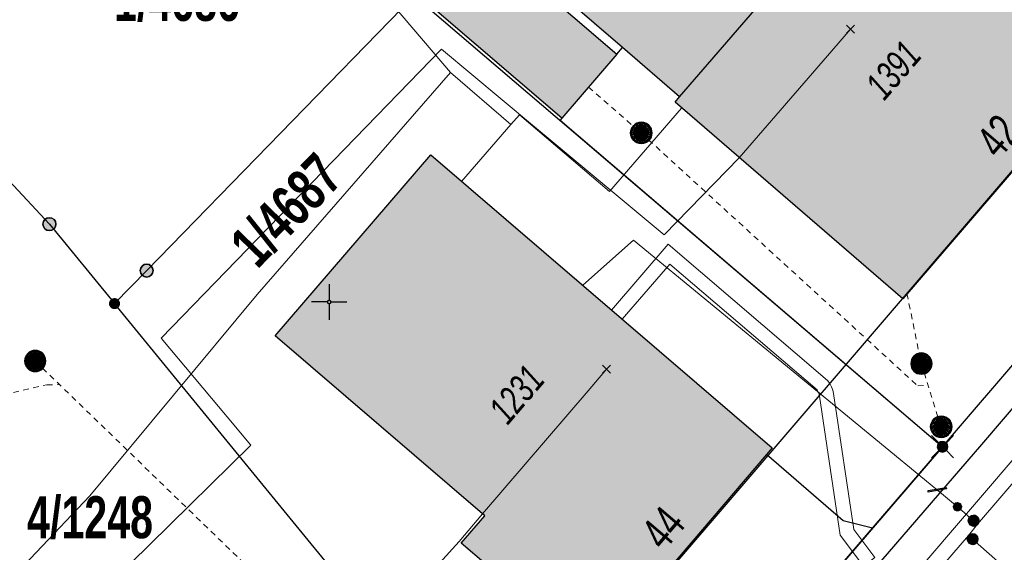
# Model space of a CAD drawing. Header units: metres. Extents: x 2695560 to 2696939, y 1260529 to 1262050.
# Tile 48 of 256: x 2695840 to 2695875, y 1260866 to 1260885. Entities that reach past the tile are written whole.
import ezdxf

# ---------------------------------------------------------------- set-up
doc = ezdxf.new("R2010")
doc.units = ezdxf.units.M
doc.linetypes.add('AUSGEZOGEN', pattern=[0])
doc.linetypes.add('VERDECKT2_S2', pattern=[0.36, 0.2, -0.16])
for name, color, linetype in [('XR$1$AV_Gebäudeflächen (BB)', 7, 'AUSGEZOGEN'), ('XR$1$AV_Grenzpunkte', 7, 'AUSGEZOGEN'), ('XR$1$AV_Grundstück-Nr.', 7, 'AUSGEZOGEN'), ('XR$1$AV_Haus-Nr.', 7, 'AUSGEZOGEN'), ('XR$1$AV_Koordinatennetzpunkte', 7, 'AUSGEZOGEN'), ('XR$1$AV_Linien (BB)', 7, 'AUSGEZOGEN'), ('XR$1$AV_Linien (EO)', 7, 'AUSGEZOGEN'), ('XR$1$AV_Versicherung-Nr.', 7, 'AUSGEZOGEN'), ('XR$1$AW_LK_Schachtdeckel', 24, 'AUSGEZOGEN'), ('XR$1$Liegenschaftsgrenzen', 7, 'AUSGEZOGEN'), ('XR$1$PFAV', 255, 'AUSGEZOGEN'), ('XR$1$PFAW', 255, 'AUSGEZOGEN'), ('XR$1$PFWA', 255, 'AUSGEZOGEN'), ('XR$1$RP_Abstandslinie', 7, 'AUSGEZOGEN'), ('XR$1$WA_LK_Absperrarmatur', 171, 'AUSGEZOGEN'), ('XR$1$WA_LK_Rohrleitungsteil', 171, 'AUSGEZOGEN')]:
    doc.layers.add(name, color=color, linetype=linetype)
for name, color, linetype, lineweight in [('XR$2$ABW-Linie-R-ungenau', 4, 'VERDECKT2_S2', 18), ('XR$2$ABW-Punkt', 6, 'AUSGEZOGEN', 18), ('XR$2$ELE-LinieFlaeche-genau', 1, 'AUSGEZOGEN', 18), ('XR$2$GAS-Linie-genau', 12, 'AUSGEZOGEN', 18), ('XR$2$KOM-Linie-U-genau', 91, 'AUSGEZOGEN', 18), ('XR$2$KOM-Punkt-U', 91, 'AUSGEZOGEN', 18), ('XR$2$WAS-Linie-genau', 5, 'AUSGEZOGEN', 18), ('XR$2$WAS-Punkt', 5, 'AUSGEZOGEN', 18)]:
    doc.layers.add(name, color=color, linetype=linetype, lineweight=lineweight)
doc.styles.add('ARIAL', font='arial.ttf')

# ---------------------------------------------------------------- blocks, each defined once
blk = doc.blocks.new('COMPLEXOBJECT_232')
at = {"layer": 'XR$1$AV_Linien (BB)', "color": 7, "linetype": 'AUSGEZOGEN', "transparency": 33554687}
blk.add_lwpolyline([(5883.345, 10882.074), (5873.015, 10869.969), (5860.58, 10855.55)], dxfattribs=at)
blk.add_arc((5882.813, 10882.683), 0.809, 311.143, 56.2657, dxfattribs=at)
blk = doc.blocks.new('COMPLEXOBJECT_1314')
at = {"layer": 'XR$1$Liegenschaftsgrenzen', "color": 7, "linetype": 'AUSGEZOGEN', "transparency": 33554687}
blk.add_line((5882.22, 10887.26), (5867.02, 10902.09), dxfattribs=at)
blk.add_arc((5879.766, 10884.762), 3.502, 319.5413, 45.5004, dxfattribs=at)
blk = doc.blocks.new('BWAV19')
at = {"layer": 'XR$1$PFAV', "transparency": 33554687}
blk.add_hatch(color=7, dxfattribs=at).paths.add_polyline_path([(0, 0.24), (-0.024, 0.239), (-0.048, 0.235), (-0.072, 0.229), (-0.095, 0.221), (-0.116, 0.21), (-0.137, 0.197), (-0.156, 0.182), (-0.174, 0.165), (-0.19, 0.147), (-0.204, 0.127), (-0.215, 0.106), (-0.225, 0.083), (-0.232, 0.06), (-0.237, 0.036), (-0.24, 0.012), (-0.24, -0.012), (-0.237, -0.036), (-0.232, -0.06), (-0.225, -0.083), (-0.215, -0.106), (-0.204, -0.127), (-0.19, -0.147), (-0.174, -0.165), (-0.156, -0.182), (-0.137, -0.197), (-0.116, -0.21), (-0.095, -0.221), (-0.072, -0.229), (-0.048, -0.235), (-0.024, -0.239), (0, -0.24), (0.024, -0.239), (0.048, -0.235), (0.072, -0.229), (0.095, -0.221), (0.116, -0.21), (0.137, -0.197), (0.156, -0.182), (0.174, -0.165), (0.19, -0.147), (0.204, -0.127), (0.215, -0.106), (0.225, -0.083), (0.232, -0.06), (0.237, -0.036), (0.24, -0.012), (0.24, 0.012), (0.237, 0.036), (0.232, 0.06), (0.225, 0.083), (0.215, 0.106), (0.204, 0.127), (0.19, 0.147), (0.174, 0.165), (0.156, 0.182), (0.137, 0.197), (0.116, 0.21), (0.095, 0.221), (0.072, 0.229), (0.048, 0.235), (0.024, 0.239)])
at = {"color": 7, "transparency": 33554687}
for p, q in [((-0.5, 0.5), (-0.17, 0.17)), ((0.17, 0.17), (0.5, 0.5)), ((-0.5, -0.5), (-0.17, -0.17)), ((0.17, -0.17), (0.5, -0.5))]:
    blk.add_line(p, q, dxfattribs=at)
for start, end in [(90, 270), (270, 90)]:
    blk.add_arc((0, 0), 0.24, start, end, dxfattribs=at)
blk = doc.blocks.new('BAV15')
at = {"layer": 'XR$1$PFAV', "transparency": 33554687}
blk.add_hatch(color=7, dxfattribs=at).paths.add_polyline_path([(0.5, 0), (0.49, 0.101), (0.459, 0.197), (0.41, 0.286), (0.344, 0.362), (0.264, 0.424), (0.174, 0.469), (0.076, 0.494), (-0.025, 0.499), (-0.125, 0.484), (-0.22, 0.449), (-0.306, 0.395), (-0.379, 0.326), (-0.437, 0.243), (-0.477, 0.15), (-0.497, 0.051), (-0.497, -0.051), (-0.477, -0.15), (-0.437, -0.243), (-0.379, -0.326), (-0.306, -0.395), (-0.22, -0.449), (-0.125, -0.484), (-0.025, -0.499), (0.076, -0.494), (0.174, -0.469), (0.264, -0.424), (0.344, -0.362), (0.41, -0.286), (0.459, -0.197), (0.49, -0.101)])
at = {"color": 7, "transparency": 33554687}
for start, end in [(90, 270), (270, 90)]:
    blk.add_arc((0, 0), 0.5, start, end, dxfattribs=at)
at = {"layer": 'XR$1$PFAV', "transparency": 33554687}
blk.add_circle((0, 0), 0.5, dxfattribs=at)
blk = doc.blocks.new('BWAV20')
at = {"true_color": 0x000000, "transparency": 33554687}
blk.add_hatch(color=18, dxfattribs=at).paths.add_polyline_path([(0.167, 0), (0.163, 0.034), (0.153, 0.066), (0.137, 0.095), (0.115, 0.121), (0.088, 0.141), (0.058, 0.156), (0.025, 0.165), (-0.008, 0.166), (-0.042, 0.161), (-0.073, 0.15), (-0.102, 0.132), (-0.126, 0.109), (-0.146, 0.081), (-0.159, 0.05), (-0.166, 0.017), (-0.166, -0.017), (-0.159, -0.05), (-0.146, -0.081), (-0.126, -0.109), (-0.102, -0.132), (-0.073, -0.15), (-0.042, -0.161), (-0.008, -0.166), (0.025, -0.165), (0.058, -0.156), (0.088, -0.141), (0.115, -0.121), (0.137, -0.095), (0.153, -0.066), (0.163, -0.034)])
at = {"layer": 'XR$1$PFAV', "transparency": 33554687}
blk.add_hatch(color=7, dxfattribs=at).paths.add_polyline_path([(0.5, 0), (0.49, 0.101), (0.459, 0.197), (0.41, 0.286), (0.344, 0.362), (0.264, 0.424), (0.174, 0.469), (0.076, 0.494), (-0.025, 0.499), (-0.125, 0.484), (-0.22, 0.449), (-0.306, 0.395), (-0.379, 0.326), (-0.437, 0.243), (-0.477, 0.15), (-0.497, 0.051), (-0.497, -0.051), (-0.477, -0.15), (-0.437, -0.243), (-0.379, -0.326), (-0.306, -0.395), (-0.22, -0.449), (-0.125, -0.484), (-0.025, -0.499), (0.076, -0.494), (0.174, -0.469), (0.264, -0.424), (0.344, -0.362), (0.41, -0.286), (0.459, -0.197), (0.49, -0.101)])
blk = doc.blocks.new('BAV2041')
at = {"color": 7, "transparency": 33554687}
for p, q in [((0, 0.5), (0, 0.05)), ((-0.05, 0), (-0.5, 0)), ((0.05, 0), (0.5, 0)), ((0, -0.05), (0, -0.5))]:
    blk.add_line(p, q, dxfattribs=at)
blk.add_circle((0, 0), 0.05, dxfattribs=at)
for start, end in [(90, 270), (270, 90)]:
    blk.add_arc((0, 0), 0.05, start, end, dxfattribs=at)
blk = doc.blocks.new('BAW2090')
at = {"layer": 'XR$1$PFAW', "lineweight": 25, "transparency": 33554687}
blk.add_hatch(color=7, dxfattribs=at).paths.add_polyline_path([(0.5, 0), (0.49, 0.101), (0.459, 0.197), (0.41, 0.286), (0.344, 0.362), (0.264, 0.424), (0.174, 0.469), (0.076, 0.494), (-0.025, 0.499), (-0.125, 0.484), (-0.22, 0.449), (-0.306, 0.395), (-0.379, 0.326), (-0.437, 0.243), (-0.477, 0.15), (-0.497, 0.051), (-0.497, -0.051), (-0.477, -0.15), (-0.437, -0.243), (-0.379, -0.326), (-0.306, -0.395), (-0.22, -0.449), (-0.125, -0.484), (-0.025, -0.499), (0.076, -0.494), (0.174, -0.469), (0.264, -0.424), (0.344, -0.362), (0.41, -0.286), (0.459, -0.197), (0.49, -0.101)])
at = {"lineweight": 25, "transparency": 33554687}
for p, q in [((-0.177, 0.468), (-0.177, -0.468)), ((0.179, 0.467), (0.177, -0.468))]:
    blk.add_line(p, q, dxfattribs=at)
for start, end in [(90, 180), (0, 90), (180, 270), (270, 0)]:
    blk.add_arc((0, 0), 0.5, start, end, dxfattribs=at)
blk = doc.blocks.new('BAW2082')
at = {"layer": 'XR$1$PFAW', "transparency": 33554687}
blk.add_hatch(color=7, dxfattribs=at).paths.add_polyline_path([(0.509, -0.003), (0.499, 0.098), (0.469, 0.194), (0.42, 0.283), (0.354, 0.359), (0.274, 0.421), (0.183, 0.466), (0.085, 0.491), (-0.016, 0.496), (-0.116, 0.481), (-0.211, 0.446), (-0.297, 0.392), (-0.37, 0.323), (-0.428, 0.24), (-0.468, 0.147), (-0.488, 0.047), (-0.488, -0.054), (-0.468, -0.153), (-0.428, -0.246), (-0.37, -0.329), (-0.297, -0.398), (-0.211, -0.452), (-0.116, -0.487), (-0.016, -0.502), (0.085, -0.497), (0.183, -0.472), (0.274, -0.427), (0.354, -0.366), (0.42, -0.289), (0.469, -0.2), (0.499, -0.104)])
at = {"transparency": 33554687}
for start, end in [(91.1948, 268.8052), (268.8052, 91.1948)]:
    blk.add_arc((0.01, 0), 0.5, start, end, dxfattribs=at)
at = {"layer": 'XR$1$PFAW', "transparency": 33554687}
blk.add_circle((0.009, -0.003), 0.5, dxfattribs=at)
blk = doc.blocks.new('BWA2013')
at = {"true_color": 0x000000, "transparency": 33554687}
blk.add_hatch(color=18, dxfattribs=at).paths.add_polyline_path([(-0.291, -0.409), (0.352, 0.357), (0.291, 0.409), (-0.352, -0.357)])
at = {"transparency": 33554687}
blk.add_lwpolyline([(-0.291, -0.409), (-0.352, -0.357), (0.291, 0.409), (0.352, 0.357), (-0.291, -0.409)], close=True, dxfattribs=at)
blk = doc.blocks.new('BWA965')
at = {"layer": 'XR$1$PFWA', "transparency": 33554687}
blk.add_hatch(color=7, dxfattribs=at).paths.add_polyline_path([(0, 0.5), (-0.051, 0.497), (-0.101, 0.49), (-0.15, 0.477), (-0.197, 0.459), (-0.243, 0.437), (-0.286, 0.41), (-0.326, 0.379), (-0.362, 0.344), (-0.395, 0.306), (-0.424, 0.264), (-0.449, 0.22), (-0.469, 0.174), (-0.484, 0.125), (-0.494, 0.076), (-0.499, 0.025), (-0.499, -0.025), (-0.494, -0.076), (-0.484, -0.125), (-0.469, -0.174), (-0.449, -0.22), (-0.424, -0.264), (-0.395, -0.306), (-0.362, -0.344), (-0.326, -0.379), (-0.286, -0.41), (-0.243, -0.437), (-0.197, -0.459), (-0.15, -0.477), (-0.101, -0.49), (-0.051, -0.497), (0, -0.5), (0.051, -0.497), (0.101, -0.49), (0.15, -0.477), (0.197, -0.459), (0.243, -0.437), (0.286, -0.41), (0.326, -0.379), (0.362, -0.344), (0.395, -0.306), (0.424, -0.264), (0.449, -0.22), (0.469, -0.174), (0.484, -0.125), (0.494, -0.076), (0.499, -0.025), (0.499, 0.025), (0.494, 0.076), (0.484, 0.125), (0.469, 0.174), (0.449, 0.22), (0.424, 0.264), (0.395, 0.306), (0.362, 0.344), (0.326, 0.379), (0.286, 0.41), (0.243, 0.437), (0.197, 0.459), (0.15, 0.477), (0.101, 0.49), (0.051, 0.497)])
at = {"transparency": 33554687}
blk.add_line((0, 0.5), (0, -0.5), dxfattribs=at)
for start, end in [(90, 270), (270, 90)]:
    blk.add_arc((0, 0), 0.5, start, end, dxfattribs=at)
blk = doc.blocks.new('KOM-UNBEKANNT-U')
at = {"layer": 'XR$2$KOM-Punkt-U', "linetype": 'AUSGEZOGEN', "lineweight": 20, "transparency": 33554687}
for p, q in [((0, 0, 2500), (-141, 141, 2500)), ((-141, -141, 2500), (0, 0, 2500)), ((0, 0, 2500), (141, 141, 2500)), ((141, -141, 2500), (0, 0, 2500))]:
    blk.add_line(p, q, dxfattribs=at)
blk = doc.blocks.new('WAS-ABSPERRORGAN')
at = {"layer": 'XR$2$WAS-Punkt', "linetype": 'AUSGEZOGEN', "transparency": 33554687}
for p, q in [((0, 200, 2500), (0, -200, 2500)), ((0, 0), (0, 0))]:
    blk.add_line(p, q, dxfattribs=at)
blk.add_circle((0, 0, 502500), 200, dxfattribs=at)
blk = doc.blocks.new('WAS-BOGEN_VERTIKAL')
at = {"layer": 'XR$2$WAS-Punkt', "transparency": 33554687}
blk.add_hatch(color=5, dxfattribs=at).paths.add_polyline_path([(0, -150), (15, -149), (30, -147), (45, -143), (59, -138), (73, -131), (86, -123), (98, -114), (109, -103), (119, -92), (127, -79), (135, -66), (141, -52), (145, -38), (148, -23), (150, -8), (150, 8), (148, 23), (145, 38), (141, 52), (135, 66), (127, 79), (119, 92), (109, 103), (98, 114), (86, 123), (73, 131), (59, 138), (45, 143), (30, 147), (15, 149), (0, 150), (-15, 149), (-30, 147), (-45, 143), (-59, 138), (-73, 131), (-86, 123), (-98, 114), (-109, 103), (-119, 92), (-127, 79), (-135, 66), (-141, 52), (-145, 38), (-148, 23), (-150, 8), (-150, -8), (-148, -23), (-145, -38), (-141, -52), (-135, -66), (-127, -79), (-119, -92), (-109, -103), (-98, -114), (-86, -123), (-73, -131), (-59, -138), (-45, -143), (-30, -147), (-15, -149)])
at = {"layer": 'XR$2$WAS-Punkt', "lineweight": 13, "transparency": 33554687}
for points in [[(-147, 29, 2500), (0, 0, 2500), (-150, 0, 2500)], [(-147, 29), (0, 0), (-150, 0)], [(-147, 29, 2500), (-147, 29), (-150, 0), (-150, 0, 2500)], [(-150, 0, 2500), (0, 0, 2500), (-147, -29, 2500)], [(-150, 0), (0, 0), (-147, -29)], [(-139, 57, 2500), (0, 0, 2500), (-147, 29, 2500)], [(-139, 57), (0, 0), (-147, 29)], [(-139, 57, 2500), (-139, 57), (-147, 29), (-147, 29, 2500)], [(-147, -29, 2500), (0, 0, 2500), (-139, -57, 2500)], [(-147, -29), (0, 0), (-139, -57)], [(-125, 83, 2500), (0, 0, 2500), (-139, 57, 2500)], [(-125, 83), (0, 0), (-139, 57)], [(-125, 83, 2500), (-125, 83), (-139, 57), (-139, 57, 2500)], [(-139, -57, 2500), (0, 0, 2500), (-125, -83, 2500)], [(-139, -57), (0, 0), (-125, -83)], [(-106, 106, 2500), (0, 0, 2500), (-125, 83, 2500)], [(-106, 106), (0, 0), (-125, 83)], [(-106, 106, 2500), (-106, 106), (-125, 83), (-125, 83, 2500)], [(-125, -83, 2500), (0, 0, 2500), (-106, -106, 2500)], [(-125, -83), (0, 0), (-106, -106)], [(-83, 125, 2500), (0, 0, 2500), (-106, 106, 2500)], [(-83, 125), (0, 0), (-106, 106)], [(-83, 125, 2500), (-83, 125), (-106, 106), (-106, 106, 2500)], [(-106, -106, 2500), (0, 0, 2500), (-83, -125, 2500)], [(-106, -106), (0, 0), (-83, -125)], [(-57, 139, 2500), (0, 0, 2500), (-83, 125, 2500)], [(-57, 139), (0, 0), (-83, 125)], [(-57, 139, 2500), (-57, 139), (-83, 125), (-83, 125, 2500)], [(-83, -125, 2500), (0, 0, 2500), (-57, -139, 2500)], [(-83, -125), (0, 0), (-57, -139)], [(-29, 147, 2500), (0, 0, 2500), (-57, 139, 2500)], [(-29, 147), (0, 0), (-57, 139)], [(-29, 147, 2500), (-29, 147), (-57, 139), (-57, 139, 2500)], [(-57, -139, 2500), (0, 0, 2500), (-29, -147, 2500)], [(-57, -139), (0, 0), (-29, -147)], [(0, 150, 2500), (0, 0, 2500), (-29, 147, 2500)], [(0, 150), (0, 0), (-29, 147)], [(0, 150, 2500), (0, 150), (-29, 147), (-29, 147, 2500)], [(-29, -147, 2500), (0, 0, 2500), (0, -150, 2500)], [(-29, -147), (0, 0), (0, -150)], [(29, 147, 2500), (0, 0, 2500), (0, 150, 2500)], [(29, 147), (0, 0), (0, 150)], [(29, 147, 2500), (29, 147), (0, 150), (0, 150, 2500)], [(57, 139, 2500), (0, 0, 2500), (29, 147, 2500)], [(57, 139), (0, 0), (29, 147)], [(83, 125, 2500), (0, 0, 2500), (57, 139, 2500)], [(83, 125), (0, 0), (57, 139)], [(106, 106, 2500), (0, 0, 2500), (83, 125, 2500)], [(106, 106), (0, 0), (83, 125)], [(125, 83, 2500), (0, 0, 2500), (106, 106, 2500)], [(125, 83), (0, 0), (106, 106)], [(139, 57, 2500), (0, 0, 2500), (125, 83, 2500)], [(139, 57), (0, 0), (125, 83)], [(147, 29, 2500), (0, 0, 2500), (139, 57, 2500)], [(147, 29), (0, 0), (139, 57)], [(150, 0, 2500), (0, 0, 2500), (147, 29, 2500)], [(150, 0), (0, 0), (147, 29)], [(0, -150, 2500), (0, 0, 2500), (29, -147, 2500)], [(29, -147, 2500), (0, 0, 2500), (57, -139, 2500)], [(57, -139, 2500), (0, 0, 2500), (83, -125, 2500)], [(83, -125, 2500), (0, 0, 2500), (106, -106, 2500)], [(106, -106, 2500), (0, 0, 2500), (125, -83, 2500)], [(125, -83, 2500), (0, 0, 2500), (139, -57, 2500)], [(139, -57, 2500), (0, 0, 2500), (147, -29, 2500)], [(147, -29, 2500), (0, 0, 2500), (150, 0, 2500)], [(0, -150), (0, 0), (29, -147)], [(29, -147), (0, 0), (57, -139)], [(57, -139), (0, 0), (83, -125)], [(83, -125), (0, 0), (106, -106)], [(106, -106), (0, 0), (125, -83)], [(125, -83), (0, 0), (139, -57)], [(139, -57), (0, 0), (147, -29)], [(147, -29), (0, 0), (150, 0)], [(57, 139, 2500), (57, 139), (29, 147), (29, 147, 2500)], [(83, 125, 2500), (83, 125), (57, 139), (57, 139, 2500)], [(106, 106, 2500), (106, 106), (83, 125), (83, 125, 2500)], [(125, 83, 2500), (125, 83), (106, 106), (106, 106, 2500)], [(139, 57, 2500), (139, 57), (125, 83), (125, 83, 2500)], [(147, 29, 2500), (147, 29), (139, 57), (139, 57, 2500)], [(150, 0, 2500), (150, 0), (147, 29), (147, 29, 2500)], [(-150, 0, 2500), (-150, 0), (-147, -29), (-147, -29, 2500)], [(-147, -29, 2500), (-147, -29), (-139, -57), (-139, -57, 2500)], [(-139, -57, 2500), (-139, -57), (-125, -83), (-125, -83, 2500)], [(-125, -83, 2500), (-125, -83), (-106, -106), (-106, -106, 2500)], [(-106, -106, 2500), (-106, -106), (-83, -125), (-83, -125, 2500)], [(-83, -125, 2500), (-83, -125), (-57, -139), (-57, -139, 2500)], [(-57, -139, 2500), (-57, -139), (-29, -147), (-29, -147, 2500)], [(-29, -147, 2500), (-29, -147), (0, -150), (0, -150, 2500)], [(0, -150, 2500), (0, -150), (29, -147), (29, -147, 2500)], [(29, -147, 2500), (29, -147), (57, -139), (57, -139, 2500)], [(57, -139, 2500), (57, -139), (83, -125), (83, -125, 2500)], [(83, -125, 2500), (83, -125), (106, -106), (106, -106, 2500)], [(106, -106, 2500), (106, -106), (125, -83), (125, -83, 2500)], [(125, -83, 2500), (125, -83), (139, -57), (139, -57, 2500)], [(139, -57, 2500), (139, -57), (147, -29), (147, -29, 2500)], [(147, -29, 2500), (147, -29), (150, 0), (150, 0, 2500)]]:
    blk.add_3dface(points, dxfattribs=at)
blk = doc.blocks.new('ABW-OELABSCHEIDER')
at = {"layer": 'XR$2$ABW-Punkt', "linetype": 'AUSGEZOGEN', "lineweight": 25, "transparency": 33554687}
for p, q in [((-100, 283, 2500), (-100, -283, 2500)), ((100, 283, 2500), (100, -283, 2500))]:
    blk.add_line(p, q, dxfattribs=at)
for points in [[(-294, 59, 2500), (0, 0, 2500), (-300, 0, 2500)], [(-294, 59), (0, 0), (-300, 0)], [(-294, 59, 2500), (-294, 59), (-300, 0), (-300, 0, 2500)], [(-277, 115, 2500), (0, 0, 2500), (-294, 59, 2500)], [(-277, 115), (0, 0), (-294, 59)], [(-277, 115, 2500), (-277, 115), (-294, 59), (-294, 59, 2500)], [(-249, 167, 2500), (0, 0, 2500), (-277, 115, 2500)], [(-249, 167), (0, 0), (-277, 115)], [(-249, 167, 2500), (-249, 167), (-277, 115), (-277, 115, 2500)], [(-212, 212, 2500), (0, 0, 2500), (-249, 167, 2500)], [(-212, 212), (0, 0), (-249, 167)], [(-212, 212, 2500), (-212, 212), (-249, 167), (-249, 167, 2500)], [(-167, 249, 2500), (0, 0, 2500), (-212, 212, 2500)], [(-167, 249), (0, 0), (-212, 212)], [(-167, 249, 2500), (-167, 249), (-212, 212), (-212, 212, 2500)], [(-115, 277, 2500), (0, 0, 2500), (-167, 249, 2500)], [(-115, 277), (0, 0), (-167, 249)], [(-115, 277, 2500), (-115, 277), (-167, 249), (-167, 249, 2500)], [(-59, 294, 2500), (0, 0, 2500), (-115, 277, 2500)], [(-59, 294), (0, 0), (-115, 277)], [(-59, 294, 2500), (-59, 294), (-115, 277), (-115, 277, 2500)], [(0, 300, 2500), (0, 0, 2500), (-59, 294, 2500)], [(0, 300), (0, 0), (-59, 294)], [(0, 300, 2500), (0, 300), (-59, 294), (-59, 294, 2500)], [(59, 294, 2500), (0, 0, 2500), (0, 300, 2500)], [(59, 294), (0, 0), (0, 300)], [(59, 294, 2500), (59, 294), (0, 300), (0, 300, 2500)], [(115, 277, 2500), (0, 0, 2500), (59, 294, 2500)], [(115, 277), (0, 0), (59, 294)], [(167, 249, 2500), (0, 0, 2500), (115, 277, 2500)], [(167, 249), (0, 0), (115, 277)], [(212, 212, 2500), (0, 0, 2500), (167, 249, 2500)], [(212, 212), (0, 0), (167, 249)], [(249, 167, 2500), (0, 0, 2500), (212, 212, 2500)], [(249, 167), (0, 0), (212, 212)], [(277, 115, 2500), (0, 0, 2500), (249, 167, 2500)], [(277, 115), (0, 0), (249, 167)], [(294, 59, 2500), (0, 0, 2500), (277, 115, 2500)], [(294, 59), (0, 0), (277, 115)], [(300, 0, 2500), (0, 0, 2500), (294, 59, 2500)], [(300, 0), (0, 0), (294, 59)], [(115, 277, 2500), (115, 277), (59, 294), (59, 294, 2500)], [(167, 249, 2500), (167, 249), (115, 277), (115, 277, 2500)], [(212, 212, 2500), (212, 212), (167, 249), (167, 249, 2500)], [(249, 167, 2500), (249, 167), (212, 212), (212, 212, 2500)], [(277, 115, 2500), (277, 115), (249, 167), (249, 167, 2500)], [(294, 59, 2500), (294, 59), (277, 115), (277, 115, 2500)], [(300, 0, 2500), (300, 0), (294, 59), (294, 59, 2500)], [(-300, 0, 2500), (0, 0, 2500), (-294, -59, 2500)], [(-300, 0), (0, 0), (-294, -59)], [(-300, 0, 2500), (-300, 0), (-294, -59), (-294, -59, 2500)], [(-294, -59, 2500), (0, 0, 2500), (-277, -115, 2500)], [(-294, -59), (0, 0), (-277, -115)], [(-294, -59, 2500), (-294, -59), (-277, -115), (-277, -115, 2500)], [(-277, -115, 2500), (0, 0, 2500), (-249, -167, 2500)], [(-277, -115), (0, 0), (-249, -167)], [(-277, -115, 2500), (-277, -115), (-249, -167), (-249, -167, 2500)], [(-249, -167, 2500), (0, 0, 2500), (-212, -212, 2500)], [(-249, -167), (0, 0), (-212, -212)], [(-249, -167, 2500), (-249, -167), (-212, -212), (-212, -212, 2500)], [(-212, -212, 2500), (0, 0, 2500), (-167, -249, 2500)], [(-212, -212), (0, 0), (-167, -249)], [(-212, -212, 2500), (-212, -212), (-167, -249), (-167, -249, 2500)], [(-167, -249, 2500), (0, 0, 2500), (-115, -277, 2500)], [(-167, -249), (0, 0), (-115, -277)], [(-167, -249, 2500), (-167, -249), (-115, -277), (-115, -277, 2500)], [(-115, -277, 2500), (0, 0, 2500), (-59, -294, 2500)], [(-115, -277), (0, 0), (-59, -294)], [(-115, -277, 2500), (-115, -277), (-59, -294), (-59, -294, 2500)], [(-59, -294, 2500), (0, 0, 2500), (0, -300, 2500)], [(-59, -294), (0, 0), (0, -300)], [(-59, -294, 2500), (-59, -294), (0, -300), (0, -300, 2500)], [(0, -300, 2500), (0, 0, 2500), (59, -294, 2500)], [(59, -294, 2500), (0, 0, 2500), (115, -277, 2500)], [(115, -277, 2500), (0, 0, 2500), (167, -249, 2500)], [(167, -249, 2500), (0, 0, 2500), (212, -212, 2500)], [(212, -212, 2500), (0, 0, 2500), (249, -167, 2500)], [(249, -167, 2500), (0, 0, 2500), (277, -115, 2500)], [(277, -115, 2500), (0, 0, 2500), (294, -59, 2500)], [(294, -59, 2500), (0, 0, 2500), (300, 0, 2500)], [(0, -300), (0, 0), (59, -294)], [(59, -294), (0, 0), (115, -277)], [(115, -277), (0, 0), (167, -249)], [(167, -249), (0, 0), (212, -212)], [(212, -212), (0, 0), (249, -167)], [(249, -167), (0, 0), (277, -115)], [(277, -115), (0, 0), (294, -59)], [(294, -59), (0, 0), (300, 0)], [(0, -300, 2500), (0, -300), (59, -294), (59, -294, 2500)], [(59, -294, 2500), (59, -294), (115, -277), (115, -277, 2500)], [(115, -277, 2500), (115, -277), (167, -249), (167, -249, 2500)], [(167, -249, 2500), (167, -249), (212, -212), (212, -212, 2500)], [(212, -212, 2500), (212, -212), (249, -167), (249, -167, 2500)], [(249, -167, 2500), (249, -167), (277, -115), (277, -115, 2500)], [(277, -115, 2500), (277, -115), (294, -59), (294, -59, 2500)], [(294, -59, 2500), (294, -59), (300, 0), (300, 0, 2500)]]:
    blk.add_3dface(points, dxfattribs=at)
blk = doc.blocks.new('ABW-KONTROLLSCHACHT')
at = {"layer": 'XR$2$ABW-Punkt', "linetype": 'AUSGEZOGEN', "lineweight": 25, "transparency": 33554687}
for points in [[(0, 350, 2500), (0, 0, 2500), (-68, 343, 2500)], [(0, 350), (0, 0), (-68, 343)], [(0, 350, 2500), (0, 350), (-68, 343), (-68, 343, 2500)], [(68, 343, 2500), (0, 0, 2500), (0, 350, 2500)], [(68, 343), (0, 0), (0, 350)], [(68, 343, 2500), (68, 343), (0, 350), (0, 350, 2500)], [(-343, 68, 2500), (0, 0, 2500), (-350, 0, 2500)], [(-343, 68), (0, 0), (-350, 0)], [(-343, 68, 2500), (-343, 68), (-350, 0), (-350, 0, 2500)], [(-350, 0, 2500), (0, 0, 2500), (-343, -68, 2500)], [(-350, 0), (0, 0), (-343, -68)], [(-323, 134, 2500), (0, 0, 2500), (-343, 68, 2500)], [(-323, 134), (0, 0), (-343, 68)], [(-323, 134, 2500), (-323, 134), (-343, 68), (-343, 68, 2500)], [(-343, -68, 2500), (0, 0, 2500), (-323, -134, 2500)], [(-343, -68), (0, 0), (-323, -134)], [(-291, 194, 2500), (0, 0, 2500), (-323, 134, 2500)], [(-291, 194), (0, 0), (-323, 134)], [(-291, 194, 2500), (-291, 194), (-323, 134), (-323, 134, 2500)], [(-323, -134, 2500), (0, 0, 2500), (-291, -194, 2500)], [(-323, -134), (0, 0), (-291, -194)], [(-247, 247, 2500), (0, 0, 2500), (-291, 194, 2500)], [(-247, 247), (0, 0), (-291, 194)], [(-247, 247, 2500), (-247, 247), (-291, 194), (-291, 194, 2500)], [(-291, -194, 2500), (0, 0, 2500), (-247, -247, 2500)], [(-291, -194), (0, 0), (-247, -247)], [(-194, 291, 2500), (0, 0, 2500), (-247, 247, 2500)], [(-194, 291), (0, 0), (-247, 247)], [(-194, 291, 2500), (-194, 291), (-247, 247), (-247, 247, 2500)], [(-247, -247, 2500), (0, 0, 2500), (-194, -291, 2500)], [(-247, -247), (0, 0), (-194, -291)], [(-134, 323, 2500), (0, 0, 2500), (-194, 291, 2500)], [(-134, 323), (0, 0), (-194, 291)], [(-134, 323, 2500), (-134, 323), (-194, 291), (-194, 291, 2500)], [(-194, -291, 2500), (0, 0, 2500), (-134, -323, 2500)], [(-194, -291), (0, 0), (-134, -323)], [(-68, 343, 2500), (0, 0, 2500), (-134, 323, 2500)], [(-68, 343), (0, 0), (-134, 323)], [(-68, 343, 2500), (-68, 343), (-134, 323), (-134, 323, 2500)], [(-134, -323, 2500), (0, 0, 2500), (-68, -343, 2500)], [(-134, -323), (0, 0), (-68, -343)], [(-68, -343, 2500), (0, 0, 2500), (0, -350, 2500)], [(-68, -343), (0, 0), (0, -350)], [(134, 323, 2500), (0, 0, 2500), (68, 343, 2500)], [(134, 323), (0, 0), (68, 343)], [(194, 291, 2500), (0, 0, 2500), (134, 323, 2500)], [(194, 291), (0, 0), (134, 323)], [(247, 247, 2500), (0, 0, 2500), (194, 291, 2500)], [(247, 247), (0, 0), (194, 291)], [(291, 194, 2500), (0, 0, 2500), (247, 247, 2500)], [(291, 194), (0, 0), (247, 247)], [(323, 134, 2500), (0, 0, 2500), (291, 194, 2500)], [(323, 134), (0, 0), (291, 194)], [(343, 68, 2500), (0, 0, 2500), (323, 134, 2500)], [(343, 68), (0, 0), (323, 134)], [(350, 0, 2500), (0, 0, 2500), (343, 68, 2500)], [(350, 0), (0, 0), (343, 68)], [(0, -350, 2500), (0, 0, 2500), (68, -343, 2500)], [(68, -343, 2500), (0, 0, 2500), (134, -323, 2500)], [(134, -323, 2500), (0, 0, 2500), (194, -291, 2500)], [(194, -291, 2500), (0, 0, 2500), (247, -247, 2500)], [(247, -247, 2500), (0, 0, 2500), (291, -194, 2500)], [(291, -194, 2500), (0, 0, 2500), (323, -134, 2500)], [(323, -134, 2500), (0, 0, 2500), (343, -68, 2500)], [(343, -68, 2500), (0, 0, 2500), (350, 0, 2500)], [(0, -350), (0, 0), (68, -343)], [(68, -343), (0, 0), (134, -323)], [(134, -323), (0, 0), (194, -291)], [(194, -291), (0, 0), (247, -247)], [(247, -247), (0, 0), (291, -194)], [(291, -194), (0, 0), (323, -134)], [(323, -134), (0, 0), (343, -68)], [(343, -68), (0, 0), (350, 0)], [(134, 323, 2500), (134, 323), (68, 343), (68, 343, 2500)], [(194, 291, 2500), (194, 291), (134, 323), (134, 323, 2500)], [(247, 247, 2500), (247, 247), (194, 291), (194, 291, 2500)], [(291, 194, 2500), (291, 194), (247, 247), (247, 247, 2500)], [(323, 134, 2500), (323, 134), (291, 194), (291, 194, 2500)], [(343, 68, 2500), (343, 68), (323, 134), (323, 134, 2500)], [(350, 0, 2500), (350, 0), (343, 68), (343, 68, 2500)], [(-350, 0, 2500), (-350, 0), (-343, -68), (-343, -68, 2500)], [(-343, -68, 2500), (-343, -68), (-323, -134), (-323, -134, 2500)], [(-323, -134, 2500), (-323, -134), (-291, -194), (-291, -194, 2500)], [(-291, -194, 2500), (-291, -194), (-247, -247), (-247, -247, 2500)], [(-247, -247, 2500), (-247, -247), (-194, -291), (-194, -291, 2500)], [(-194, -291, 2500), (-194, -291), (-134, -323), (-134, -323, 2500)], [(-134, -323, 2500), (-134, -323), (-68, -343), (-68, -343, 2500)], [(-68, -343, 2500), (-68, -343), (0, -350), (0, -350, 2500)], [(0, -350, 2500), (0, -350), (68, -343), (68, -343, 2500)], [(68, -343, 2500), (68, -343), (134, -323), (134, -323, 2500)], [(134, -323, 2500), (134, -323), (194, -291), (194, -291, 2500)], [(194, -291, 2500), (194, -291), (247, -247), (247, -247, 2500)], [(247, -247, 2500), (247, -247), (291, -194), (291, -194, 2500)], [(291, -194, 2500), (291, -194), (323, -134), (323, -134, 2500)], [(323, -134, 2500), (323, -134), (343, -68), (343, -68, 2500)], [(343, -68, 2500), (343, -68), (350, 0), (350, 0, 2500)]]:
    blk.add_3dface(points, dxfattribs=at)
blk = doc.blocks.new('ABW-DECKEL')
at = {"layer": 'XR$2$ABW-Punkt', "linetype": 'AUSGEZOGEN', "lineweight": 25, "transparency": 33554687}
for points in [[(0, 350, 2500), (0, 0, 2500), (-68, 343, 2500)], [(0, 350), (0, 0), (-68, 343)], [(0, 350, 2500), (0, 350), (-68, 343), (-68, 343, 2500)], [(68, 343, 2500), (0, 0, 2500), (0, 350, 2500)], [(68, 343), (0, 0), (0, 350)], [(68, 343, 2500), (68, 343), (0, 350), (0, 350, 2500)], [(-343, 68, 2500), (0, 0, 2500), (-350, 0, 2500)], [(-343, 68), (0, 0), (-350, 0)], [(-343, 68, 2500), (-343, 68), (-350, 0), (-350, 0, 2500)], [(-350, 0, 2500), (0, 0, 2500), (-343, -68, 2500)], [(-350, 0), (0, 0), (-343, -68)], [(-323, 134, 2500), (0, 0, 2500), (-343, 68, 2500)], [(-323, 134), (0, 0), (-343, 68)], [(-323, 134, 2500), (-323, 134), (-343, 68), (-343, 68, 2500)], [(-343, -68, 2500), (0, 0, 2500), (-323, -134, 2500)], [(-343, -68), (0, 0), (-323, -134)], [(-291, 194, 2500), (0, 0, 2500), (-323, 134, 2500)], [(-291, 194), (0, 0), (-323, 134)], [(-291, 194, 2500), (-291, 194), (-323, 134), (-323, 134, 2500)], [(-323, -134, 2500), (0, 0, 2500), (-291, -194, 2500)], [(-323, -134), (0, 0), (-291, -194)], [(-247, 247, 2500), (0, 0, 2500), (-291, 194, 2500)], [(-247, 247), (0, 0), (-291, 194)], [(-247, 247, 2500), (-247, 247), (-291, 194), (-291, 194, 2500)], [(-291, -194, 2500), (0, 0, 2500), (-247, -247, 2500)], [(-291, -194), (0, 0), (-247, -247)], [(-194, 291, 2500), (0, 0, 2500), (-247, 247, 2500)], [(-194, 291), (0, 0), (-247, 247)], [(-194, 291, 2500), (-194, 291), (-247, 247), (-247, 247, 2500)], [(-247, -247, 2500), (0, 0, 2500), (-194, -291, 2500)], [(-247, -247), (0, 0), (-194, -291)], [(-134, 323, 2500), (0, 0, 2500), (-194, 291, 2500)], [(-134, 323), (0, 0), (-194, 291)], [(-134, 323, 2500), (-134, 323), (-194, 291), (-194, 291, 2500)], [(-194, -291, 2500), (0, 0, 2500), (-134, -323, 2500)], [(-194, -291), (0, 0), (-134, -323)], [(-68, 343, 2500), (0, 0, 2500), (-134, 323, 2500)], [(-68, 343), (0, 0), (-134, 323)], [(-68, 343, 2500), (-68, 343), (-134, 323), (-134, 323, 2500)], [(-134, -323, 2500), (0, 0, 2500), (-68, -343, 2500)], [(-134, -323), (0, 0), (-68, -343)], [(-68, -343, 2500), (0, 0, 2500), (0, -350, 2500)], [(-68, -343), (0, 0), (0, -350)], [(134, 323, 2500), (0, 0, 2500), (68, 343, 2500)], [(134, 323), (0, 0), (68, 343)], [(194, 291, 2500), (0, 0, 2500), (134, 323, 2500)], [(194, 291), (0, 0), (134, 323)], [(247, 247, 2500), (0, 0, 2500), (194, 291, 2500)], [(247, 247), (0, 0), (194, 291)], [(291, 194, 2500), (0, 0, 2500), (247, 247, 2500)], [(291, 194), (0, 0), (247, 247)], [(323, 134, 2500), (0, 0, 2500), (291, 194, 2500)], [(323, 134), (0, 0), (291, 194)], [(343, 68, 2500), (0, 0, 2500), (323, 134, 2500)], [(343, 68), (0, 0), (323, 134)], [(350, 0, 2500), (0, 0, 2500), (343, 68, 2500)], [(350, 0), (0, 0), (343, 68)], [(0, -350, 2500), (0, 0, 2500), (68, -343, 2500)], [(68, -343, 2500), (0, 0, 2500), (134, -323, 2500)], [(134, -323, 2500), (0, 0, 2500), (194, -291, 2500)], [(194, -291, 2500), (0, 0, 2500), (247, -247, 2500)], [(247, -247, 2500), (0, 0, 2500), (291, -194, 2500)], [(291, -194, 2500), (0, 0, 2500), (323, -134, 2500)], [(323, -134, 2500), (0, 0, 2500), (343, -68, 2500)], [(343, -68, 2500), (0, 0, 2500), (350, 0, 2500)], [(0, -350), (0, 0), (68, -343)], [(68, -343), (0, 0), (134, -323)], [(134, -323), (0, 0), (194, -291)], [(194, -291), (0, 0), (247, -247)], [(247, -247), (0, 0), (291, -194)], [(291, -194), (0, 0), (323, -134)], [(323, -134), (0, 0), (343, -68)], [(343, -68), (0, 0), (350, 0)], [(134, 323, 2500), (134, 323), (68, 343), (68, 343, 2500)], [(194, 291, 2500), (194, 291), (134, 323), (134, 323, 2500)], [(247, 247, 2500), (247, 247), (194, 291), (194, 291, 2500)], [(291, 194, 2500), (291, 194), (247, 247), (247, 247, 2500)], [(323, 134, 2500), (323, 134), (291, 194), (291, 194, 2500)], [(343, 68, 2500), (343, 68), (323, 134), (323, 134, 2500)], [(350, 0, 2500), (350, 0), (343, 68), (343, 68, 2500)], [(-350, 0, 2500), (-350, 0), (-343, -68), (-343, -68, 2500)], [(-343, -68, 2500), (-343, -68), (-323, -134), (-323, -134, 2500)], [(-323, -134, 2500), (-323, -134), (-291, -194), (-291, -194, 2500)], [(-291, -194, 2500), (-291, -194), (-247, -247), (-247, -247, 2500)], [(-247, -247, 2500), (-247, -247), (-194, -291), (-194, -291, 2500)], [(-194, -291, 2500), (-194, -291), (-134, -323), (-134, -323, 2500)], [(-134, -323, 2500), (-134, -323), (-68, -343), (-68, -343, 2500)], [(-68, -343, 2500), (-68, -343), (0, -350), (0, -350, 2500)], [(0, -350, 2500), (0, -350), (68, -343), (68, -343, 2500)], [(68, -343, 2500), (68, -343), (134, -323), (134, -323, 2500)], [(134, -323, 2500), (134, -323), (194, -291), (194, -291, 2500)], [(194, -291, 2500), (194, -291), (247, -247), (247, -247, 2500)], [(247, -247, 2500), (247, -247), (291, -194), (291, -194, 2500)], [(291, -194, 2500), (291, -194), (323, -134), (323, -134, 2500)], [(323, -134, 2500), (323, -134), (343, -68), (343, -68, 2500)], [(343, -68, 2500), (343, -68), (350, 0), (350, 0, 2500)]]:
    blk.add_3dface(points, dxfattribs=at)

msp = doc.modelspace()

# ---------------------------------------------------------------- hatches: boundary and pattern name
at = {"layer": 'XR$1$AV_Gebäudeflächen (BB)', "true_color": 0xd2d2d2, "transparency": 33554687}
for points in [[(2695861.319, 1260883.793), (2695863.334, 1260882.05), (2695863.17, 1260881.861), (2695871.203, 1260874.924), (2695878.642, 1260883.572), (2695879.105, 1260884.11), (2695866.142, 1260895.324), (2695862.736, 1260891.366), (2695861.771, 1260890.203), (2695858.406, 1260886.313)], [(2695861.119, 1260883.562), (2695856.543, 1260887.49), (2695854.599, 1260885.225), (2695859.175, 1260881.297)], [(2695866.399, 1260869.426), (2695866.6, 1260869.662), (2695854.55, 1260880.006), (2695849.064, 1260873.615), (2695856.463, 1260867.263), (2695855.63, 1260866.293), (2695856.513, 1260865.536), (2695860.311, 1260862.284)]]:
    msp.add_hatch(color=254, dxfattribs=at).paths.add_polyline_path(points)

# ---------------------------------------------------------------- linework, layer by layer
at = {"layer": 'XR$1$AV_Linien (BB)', "color": 7, "linetype": 'AUSGEZOGEN', "transparency": 33554687}
for p, q in [((2695859.175, 1260881.297), (2695854.599, 1260885.225)), ((2695861.119, 1260883.562), (2695861.319, 1260883.793)), ((2695861.119, 1260883.562), (2695859.175, 1260881.297)), ((2695872.61, 1260869.7), (2695881.969, 1260880.629)), ((2695870.14, 1260866.825), (2695872.61, 1260869.7)), ((2695860.84, 1260856), (2695870.14, 1260866.825))]:
    msp.add_line(p, q, dxfattribs=at)
for points in [[(2695861.319, 1260883.793), (2695858.406, 1260886.313), (2695861.771, 1260890.203), (2695862.736, 1260891.366), (2695866.142, 1260895.324), (2695879.105, 1260884.11), (2695878.642, 1260883.572)], [(2695854.599, 1260885.225), (2695856.543, 1260887.49), (2695861.119, 1260883.562)], [(2695878.642, 1260883.572), (2695871.203, 1260874.924), (2695863.17, 1260881.861), (2695863.334, 1260882.05), (2695861.319, 1260883.793)], [(2695859.175, 1260881.297), (2695859.118, 1260881.23), (2695872.61, 1260869.7)], [(2695856.513, 1260865.536), (2695855.63, 1260866.293), (2695856.463, 1260867.263), (2695849.064, 1260873.615), (2695854.55, 1260880.006), (2695866.6, 1260869.662), (2695866.399, 1260869.426)], [(2695866.399, 1260869.426), (2695860.311, 1260862.284), (2695856.513, 1260865.536)], [(2695870.14, 1260866.825), (2695869.1, 1260867.077), (2695866.399, 1260869.426)]]:
    msp.add_lwpolyline(points, dxfattribs=at)
at = {"layer": 'XR$1$AV_Linien (EO)', "color": 7, "linetype": 'AUSGEZOGEN', "transparency": 33554687}
msp.add_line((2695863.334, 1260882.05), (2695871.08, 1260891.052), dxfattribs=at)
at = {"layer": 'XR$1$Liegenschaftsgrenzen', "color": 7, "linetype": 'AUSGEZOGEN', "transparency": 33554687}
for p, q in [((2695853.97, 1260885.63), (2695872.61, 1260869.7)), ((2695872.61, 1260869.7), (2695883.4, 1260882.3)), ((2695872.61, 1260869.7), (2695860.84, 1260856))]:
    msp.add_line(p, q, dxfattribs=at)
for points in [[(2695843.396, 1260874.753), (2695844.53, 1260875.92), (2695853.97, 1260885.63)], [(2695834.743, 1260884.387), (2695841.1, 1260877.56), (2695843.396, 1260874.753)], [(2695860.84, 1260856), (2695852.83, 1260863.22), (2695843.396, 1260874.753)]]:
    msp.add_lwpolyline(points, dxfattribs=at)
at = {"layer": 'XR$1$RP_Abstandslinie', "color": 7, "linetype": 'AUSGEZOGEN', "transparency": 33554687}
msp.add_lwpolyline([(2695856.7, 1260860.13), (2695857.75, 1260859.23), (2695879.05, 1260884.09), (2695849.73, 1260912.66), (2695820.73, 1260940.94), (2695782.41, 1260978.28), (2695744.56, 1261015.18)], dxfattribs=at)
at = {"layer": 'XR$2$ABW-Linie-R-ungenau', "linetype": 'VERDECKT2_S2', "transparency": 33554687}
for p, q in [((2695860.115, 1260882.397), (2695861.968, 1260880.782)), ((2695871.352, 1260875.109), (2695871.859, 1260872.636)), ((2695872.551, 1260870.405), (2695871.859, 1260872.636))]:
    msp.add_line(p, q, dxfattribs=at)
for points in [[(2695861.968, 1260880.782), (2695871.738, 1260871.845), (2695872.096, 1260871.872)], [(2695840.593, 1260872.726), (2695859.162, 1260854.733), (2695859.129, 1260854.172)], [(2695837.721, 1260871.14), (2695841.008, 1260871.889), (2695841.455, 1260871.891)]]:
    msp.add_lwpolyline(points, dxfattribs=at)
at = {"layer": 'XR$2$ELE-LinieFlaeche-genau', "linetype": 'AUSGEZOGEN', "transparency": 33554687}
msp.add_lwpolyline([(2695869.822, 1260865.486), (2695869.002, 1260866.579), (2695868.269, 1260871.49), (2695868.254, 1260871.556), (2695868.234, 1260871.613), (2695868.206, 1260871.666), (2695868.18, 1260871.703), (2695862.983, 1260876.144), (2695861.311, 1260874.199), (2695860.931, 1260874.525), (2695862.929, 1260876.848), (2695868.552, 1260872.043), (2695868.634, 1260871.928), (2695868.692, 1260871.815), (2695868.736, 1260871.696), (2695868.761, 1260871.58), (2695869.478, 1260866.777), (2695870.222, 1260865.786), (2695869.822, 1260865.486)], close=True, dxfattribs=at)
at = {"layer": 'XR$2$GAS-Linie-genau', "linetype": 'AUSGEZOGEN', "transparency": 33554687}
msp.add_line((2695880.442, 1260875.5), (2695870.771, 1260864.194), dxfattribs=at)
at = {"layer": 'XR$2$KOM-Linie-U-genau', "linetype": 'AUSGEZOGEN', "transparency": 33554687}
for p, q in [((2695845.038, 1260873.531), (2695854.937, 1260883.735)), ((2695854.937, 1260883.735), (2695858.137, 1260881.056)), ((2695857.381, 1260881.077), (2695855.244, 1260882.915)), ((2695857.381, 1260881.077), (2695855.642, 1260879.066)), ((2695858.137, 1260881.056), (2695858.905, 1260880.415)), ((2695858.905, 1260880.415), (2695862.787, 1260877.176)), ((2695862.787, 1260877.176), (2695865.437, 1260879.9)), ((2695847.366, 1260870.75), (2695845.038, 1260873.531)), ((2695848.201, 1260869.753), (2695847.366, 1260870.75))]:
    msp.add_line(p, q, dxfattribs=at)
for points in [[(2695855.244, 1260882.915), (2695853.277, 1260885.232), (2695844.671, 1260893.841), (2695850.168, 1260899.559)], [(2695865.437, 1260879.9), (2695868.704, 1260883.684), (2695869.358, 1260884.441)], [(2695838.086, 1260863.289), (2695842.526, 1260867.965), (2695848.427, 1260875.078), (2695855.244, 1260882.915)], [(2695863.403, 1260881.656), (2695860.86, 1260878.708), (2695857.682, 1260881.425), (2695857.381, 1260881.077)], [(2695856.381, 1260867.33), (2695860.103, 1260871.675), (2695860.754, 1260872.434)], [(2695839.437, 1260861.122), (2695844.642, 1260866.241), (2695848.201, 1260869.753)], [(2695853.712, 1260864.313), (2695855.55, 1260866.358), (2695856.381, 1260867.33)]]:
    msp.add_lwpolyline(points, dxfattribs=at)
at = {"layer": 'XR$2$WAS-Linie-genau', "linetype": 'AUSGEZOGEN', "transparency": 33554687}
for p, q in [((2695873.847, 1260866.965), (2695881.182, 1260875.558)), ((2695873.29, 1260867.447), (2695873.136, 1260867.58)), ((2695873.705, 1260867.088), (2695873.29, 1260867.447)), ((2695873.847, 1260866.965), (2695873.705, 1260867.088)), ((2695873.529, 1260866.563), (2695873.847, 1260866.965)), ((2695861.231, 1260852.367), (2695873.529, 1260866.563)), ((2695873.529, 1260866.563), (2695873.67, 1260866.439))]:
    msp.add_line(p, q, dxfattribs=at)
for points in [[(2695873.136, 1260867.58), (2695872.568, 1260868.048), (2695861.706, 1260876.99), (2695859.913, 1260875.4)], [(2695873.67, 1260866.439), (2695878.301, 1260862.349), (2695878.621, 1260862.698), (2695878.806, 1260862.542)]]:
    msp.add_lwpolyline(points, dxfattribs=at)

# ---------------------------------------------------------------- block references
at = {"layer": 'XR$1$AV_Grenzpunkte', "color": 7, "linetype": 'AUSGEZOGEN', "lineweight": -3, "transparency": 33554687}
for name, p, xscale, yscale in [('BAV15', (2695841.1, 1260877.56), 0.4549999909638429, 0.4549999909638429), ('BAV15', (2695844.53, 1260875.92), 0.4549999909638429, 0.4549999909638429), ('BWAV20', (2695843.396, 1260874.753), 0.3899999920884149, 0.3899999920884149), ('BWAV19', (2695872.61, 1260869.7), 0.7800000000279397, 0.7800000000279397)]:
    msp.add_blockref(name, p, dxfattribs=dict(at, xscale=xscale, yscale=yscale))
at = {"layer": 'XR$1$AV_Koordinatennetzpunkte', "color": 7, "linetype": 'AUSGEZOGEN', "lineweight": -3, "transparency": 33554687, "xscale": 1.25, "yscale": 1.25}
msp.add_blockref('BAV2041', (2695850.97, 1260874.81), dxfattribs=at)
at = {"layer": 'XR$1$AV_Linien (BB)', "color": 7, "linetype": 'AUSGEZOGEN', "lineweight": -3, "transparency": 33554687}
msp.add_blockref('COMPLEXOBJECT_232', (2690000.97, 1249999.81), dxfattribs=at)
at = {"layer": 'XR$1$AW_LK_Schachtdeckel', "color": 24, "linetype": 'AUSGEZOGEN', "lineweight": -3, "transparency": 33554687}
for name, p, xscale, yscale in [('BAW2082', (2695861.972, 1260880.782), 0.7499999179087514, 0.7499999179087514), ('BAW2090', (2695840.597, 1260872.726), 0.7499999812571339, 0.7499999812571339), ('BAW2090', (2695871.863, 1260872.636), 0.7499999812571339, 0.7499999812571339), ('BAW2082', (2695872.555, 1260870.405), 0.7499999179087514, 0.7499999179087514)]:
    msp.add_blockref(name, p, dxfattribs=dict(at, xscale=xscale, yscale=yscale))
at = {"layer": 'XR$1$Liegenschaftsgrenzen', "color": 7, "linetype": 'AUSGEZOGEN', "lineweight": -3, "transparency": 33554687}
msp.add_blockref('COMPLEXOBJECT_1314', (2690000.97, 1249999.81), dxfattribs=at)
at = {"layer": 'XR$1$WA_LK_Absperrarmatur', "color": 171, "linetype": 'AUSGEZOGEN', "lineweight": -3, "transparency": 33554687, "yscale": 0.3749999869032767}
for p, xscale, rotation in [((2695873.709, 1260867.086), 0.3749999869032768, 139.714050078), ((2695873.675, 1260866.439), 0.3749999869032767, 318.553310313)]:
    msp.add_blockref('BWA965', p, dxfattribs=dict(at, xscale=xscale, rotation=rotation))
at = {"layer": 'XR$1$WA_LK_Rohrleitungsteil', "color": 171, "linetype": 'AUSGEZOGEN', "lineweight": -3, "transparency": 33554687, "xscale": 0.6499999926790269, "yscale": 0.6499999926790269, "rotation": 139.714049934}
msp.add_blockref('BWA2013', (2695872.421, 1260868.178), dxfattribs=at)
at = {"layer": 'XR$2$ABW-Punkt', "color": 6, "linetype": 'AUSGEZOGEN', "lineweight": 18, "transparency": 33554687, "xscale": 0.001, "yscale": 0.001, "zscale": 0.001, "rotation": 360}
for name, p in [('ABW-KONTROLLSCHACHT', (2695861.968, 1260880.782)), ('ABW-DECKEL', (2695861.968, 1260880.782)), ('ABW-DECKEL', (2695840.593, 1260872.726)), ('ABW-OELABSCHEIDER', (2695840.593, 1260872.726)), ('ABW-DECKEL', (2695871.859, 1260872.636)), ('ABW-OELABSCHEIDER', (2695871.859, 1260872.636)), ('ABW-KONTROLLSCHACHT', (2695872.551, 1260870.405)), ('ABW-DECKEL', (2695872.551, 1260870.405))]:
    msp.add_blockref(name, p, dxfattribs=at)
at = {"layer": 'XR$2$KOM-Punkt-U', "color": 91, "linetype": 'AUSGEZOGEN', "lineweight": 18, "transparency": 33554687, "xscale": 0.001, "yscale": 0.001, "zscale": 0.001}
for p in [(2695869.358, 1260884.441), (2695860.754, 1260872.434)]:
    msp.add_blockref('KOM-UNBEKANNT-U', p, dxfattribs=at)
at = {"layer": 'XR$2$WAS-Punkt', "color": 5, "linetype": 'AUSGEZOGEN', "lineweight": 18, "transparency": 33554687, "xscale": 0.001, "yscale": 0.001, "zscale": 0.001}
for name, p, rotation in [('WAS-BOGEN_VERTIKAL', (2695873.136, 1260867.58), 50.49999999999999), ('WAS-ABSPERRORGAN', (2695873.705, 1260867.088), 49.8), ('WAS-ABSPERRORGAN', (2695873.67, 1260866.439), 228.6)]:
    msp.add_blockref(name, p, dxfattribs=dict(at, rotation=rotation))

# ---------------------------------------------------------------- texts
at = {"layer": 'XR$1$AV_Grundstück-Nr.', "color": 7, "transparency": 33554687, "char_height": 1.48491, "width": 4.98214, "attachment_point": 5, "style": 'ARIAL'}
for s, insert in [('\\A1;{\\fArial|i0|b1;\\H1.484908;\\W0.700000;\\C7;1/4686}\\P', (2695845.599, 1260885.456)), ('\\A1;{\\fArial|i0|b1;\\H1.484908;\\W0.700000;\\C7;4/1248}\\P', (2695842.533, 1260867.189))]:
    msp.add_mtext(s, dxfattribs=dict(at, insert=insert))
at = {"layer": 'XR$1$AV_Grundstück-Nr.', "color": 7, "transparency": 33554687, "insert": (2695849.468, 1260878.043), "char_height": 1.48491, "width": 4.98214, "attachment_point": 5, "rotation": 45.8073, "style": 'ARIAL'}
msp.add_mtext('\\A1;{\\fArial|i0|b1;\\H1.484908;\\W0.700000;\\C7;1/4687}\\P', dxfattribs=at)
at = {"layer": 'XR$1$AV_Haus-Nr.', "color": 7, "transparency": 33554687, "char_height": 1.1621, "width": 1.68109, "attachment_point": 8, "style": 'ARIAL'}
for s, insert, rotation in [('\\W0.70;42', (2695875.009, 1260880.293), 49.2975), ('\\W0.70;44', (2695863.186, 1260866.459), 49.5558)]:
    msp.add_mtext(s, dxfattribs=dict(at, insert=insert, rotation=rotation))
at = {"layer": 'XR$1$AV_Versicherung-Nr.', "color": 7, "transparency": 33554687, "char_height": 0.96842, "width": 2.44855, "attachment_point": 5, "style": 'ARIAL'}
for s, insert, rotation in [('\\A1;{\\fArial|i1|b0;\\H0.968418;\\W0.700000;\\C7;1391}\\P', (2695870.875, 1260882.998), 49.2975), ('\\A1;{\\fArial|i1|b0;\\H0.968418;\\W0.700000;\\C7;1231}\\P', (2695857.583, 1260871.546), 49.5558)]:
    msp.add_mtext(s, dxfattribs=dict(at, insert=insert, rotation=rotation))

doc.saveas('drawing.dxf')
